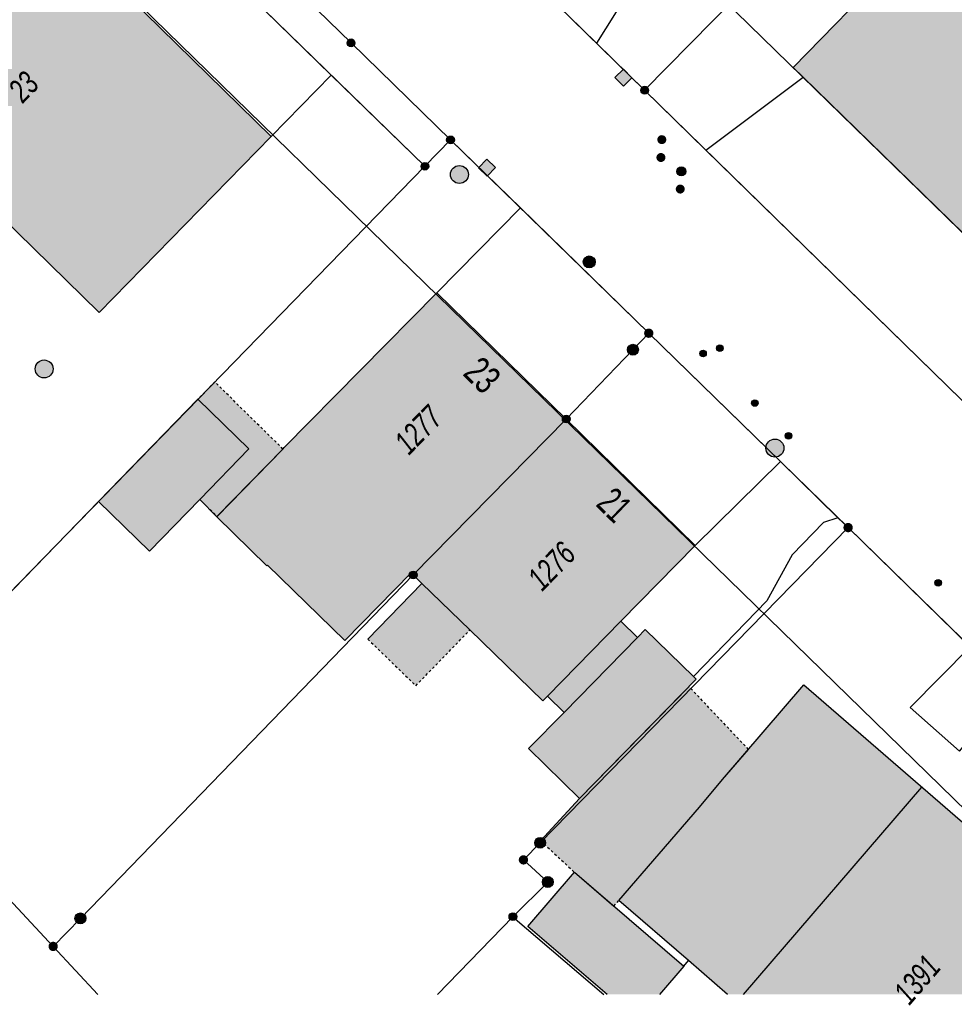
# Model space of a CAD drawing. Header units: metres. Extents: x 2695751 to 2696029, y 1260877 to 1261206.
# Tile 7 of 70: x 2695833 to 2695872, y 1260882 to 1260923. Entities that reach past the tile are written whole.
import ezdxf

# ---------------------------------------------------------------- set-up
doc = ezdxf.new("R2010")
doc.units = ezdxf.units.M
doc.header["$LTSCALE"] = 0.1
doc.linetypes.add('AUSGEZOGEN', pattern=[0])
doc.linetypes.add('VERDECKT2_S2', pattern=[0.36, 0.2, -0.16])
for name, color, linetype in [('Aménagement du territoire_Ligne de distance', 7, 'AUSGEZOGEN'), ('Limites de bien-fonds', 7, 'AUSGEZOGEN'), ('Mensuration officielle_Lignes (Couverture du sol)', 7, 'AUSGEZOGEN'), ('Mensuration officielle_Lignes (Objets divers)', 7, 'AUSGEZOGEN'), ("Mensuration officielle_N° d'assurance", 7, 'AUSGEZOGEN'), ('Mensuration officielle_N° de bâtiment', 7, 'AUSGEZOGEN'), ('Mensuration officielle_Surface (Objets divers)', 7, 'AUSGEZOGEN'), ('Mensuration officielle_Surfaces de bâtiments (Couverture du sol)', 7, 'AUSGEZOGEN'), ('Mensuration officielle_Surfaces de bâtiments (Objets divers)', 7, 'AUSGEZOGEN'), ('Points fixes eau potable', 255, 'AUSGEZOGEN'), ('Points fixes EU', 255, 'AUSGEZOGEN'), ('Points fixes gaz', 255, 'AUSGEZOGEN'), ('Points fixes mensuration officielle', 255, 'AUSGEZOGEN'), ('Points fixes réseau électrique', 255, 'AUSGEZOGEN'), ('Réseau AEW', 8, 'AUSGEZOGEN')]:
    doc.layers.add(name, color=color, linetype=linetype)
doc.styles.add('ARIAL', font='arial.ttf')

msp = doc.modelspace()

# ---------------------------------------------------------------- hatches: boundary and pattern name
at = {"layer": 'Mensuration officielle_Surfaces de bâtiments (Couverture du sol)', "true_color": 0xd2d2d2, "transparency": 33554687}
for points in [[(2695829.901, 1260931.914), (2695822.7, 1260924.549), (2695827.742, 1260919.62), (2695836.665, 1260910.895), (2695843.867, 1260918.259)], [(2695878.81, 1260908.35), (2695886.95, 1260916.691), (2695873.863, 1260929.517), (2695865.697, 1260921.138), (2695866.105, 1260920.74)], [(2695849.8, 1260899.92), (2695856.2, 1260906.44), (2695850.782, 1260911.713), (2695844.41, 1260905.248), (2695844.349, 1260905.186), (2695841.589, 1260902.353), (2695843.682, 1260900.295), (2695843.71, 1260900.323), (2695846.943, 1260897.18), (2695849.711, 1260900.008)], [(2695836.635, 1260902.989), (2695838.769, 1260900.916), (2695840.872, 1260903.08), (2695842.924, 1260905.192), (2695840.792, 1260907.267)], [(2695856.2, 1260906.44), (2695849.8, 1260899.92), (2695850.166, 1260899.565), (2695852.169, 1260897.623), (2695855.228, 1260894.659), (2695855.417, 1260894.852), (2695856.11, 1260894.172), (2695854.626, 1260892.657), (2695856.756, 1260890.572), (2695861.637, 1260895.559), (2695861.521, 1260895.672), (2695859.498, 1260897.637), (2695859.179, 1260897.311), (2695858.491, 1260897.985), (2695861.6, 1260901.154)], [(2695861.319, 1260883.793), (2695862.952, 1260882.381), (2695877.617, 1260882.381), (2695878.642, 1260883.572), (2695879.105, 1260884.11), (2695866.142, 1260895.324), (2695862.736, 1260891.366), (2695861.771, 1260890.203), (2695858.406, 1260886.313)], [(2695856.543, 1260887.49), (2695854.599, 1260885.225), (2695857.913, 1260882.381), (2695860.105, 1260882.381), (2695861.119, 1260883.562)]]:
    msp.add_hatch(color=254, dxfattribs=at).paths.add_polyline_path(points)
at = {"layer": 'Mensuration officielle_Surfaces de bâtiments (Objets divers)', "true_color": 0xebebeb, "transparency": 33554687}
for points in [[(2695840.792, 1260907.267), (2695842.924, 1260905.192), (2695840.872, 1260903.08), (2695841.598, 1260902.375), (2695844.349, 1260905.186), (2695841.499, 1260907.995)], [(2695849.908, 1260895.289), (2695852.169, 1260897.623), (2695850.166, 1260899.565), (2695847.904, 1260897.231)], [(2695863.82, 1260892.626), (2695861.336, 1260895.252), (2695856.756, 1260890.572), (2695855.131, 1260888.806), (2695856.543, 1260887.49), (2695858.197, 1260886.071), (2695858.406, 1260886.313), (2695861.771, 1260890.203), (2695862.736, 1260891.366)]]:
    msp.add_hatch(color=7, dxfattribs=at).paths.add_polyline_path(points)
at = {"layer": 'Points fixes eau potable', "transparency": 33554687}
for points in [[(2695860.026, 1260917.507), (2695860.013, 1260917.493), (2695860.002, 1260917.477), (2695859.993, 1260917.461), (2695859.985, 1260917.444), (2695859.979, 1260917.426), (2695859.975, 1260917.407), (2695859.973, 1260917.388), (2695859.973, 1260917.369), (2695859.974, 1260917.35), (2695859.978, 1260917.332), (2695859.983, 1260917.313), (2695859.99, 1260917.296), (2695859.999, 1260917.279), (2695860.01, 1260917.263), (2695860.022, 1260917.249), (2695860.036, 1260917.236), (2695860.051, 1260917.224), (2695860.067, 1260917.213), (2695860.084, 1260917.205), (2695860.101, 1260917.198), (2695860.12, 1260917.193), (2695860.138, 1260917.19), (2695860.157, 1260917.189), (2695860.176, 1260917.189), (2695860.195, 1260917.192), (2695860.214, 1260917.196), (2695860.231, 1260917.203), (2695860.249, 1260917.211), (2695860.265, 1260917.221), (2695860.28, 1260917.232), (2695860.294, 1260917.245), (2695860.307, 1260917.259), (2695860.318, 1260917.275), (2695860.327, 1260917.291), (2695860.335, 1260917.308), (2695860.341, 1260917.326), (2695860.345, 1260917.345), (2695860.347, 1260917.364), (2695860.347, 1260917.383), (2695860.346, 1260917.402), (2695860.342, 1260917.42), (2695860.337, 1260917.439), (2695860.33, 1260917.456), (2695860.321, 1260917.473), (2695860.31, 1260917.489), (2695860.298, 1260917.503), (2695860.284, 1260917.516), (2695860.269, 1260917.528), (2695860.253, 1260917.539), (2695860.236, 1260917.547), (2695860.219, 1260917.554), (2695860.2, 1260917.559), (2695860.182, 1260917.562), (2695860.163, 1260917.563), (2695860.144, 1260917.563), (2695860.125, 1260917.56), (2695860.106, 1260917.556), (2695860.089, 1260917.549), (2695860.071, 1260917.541), (2695860.055, 1260917.531), (2695860.04, 1260917.52)], [(2695860.84, 1260916.191), (2695860.827, 1260916.177), (2695860.815, 1260916.162), (2695860.805, 1260916.145), (2695860.797, 1260916.128), (2695860.791, 1260916.11), (2695860.786, 1260916.092), (2695860.783, 1260916.073), (2695860.783, 1260916.054), (2695860.784, 1260916.035), (2695860.787, 1260916.016), (2695860.792, 1260915.998), (2695860.798, 1260915.98), (2695860.807, 1260915.963), (2695860.817, 1260915.947), (2695860.829, 1260915.933), (2695860.842, 1260915.919), (2695860.857, 1260915.907), (2695860.872, 1260915.896), (2695860.889, 1260915.887), (2695860.907, 1260915.88), (2695860.925, 1260915.874), (2695860.943, 1260915.87), (2695860.962, 1260915.869), (2695860.981, 1260915.869), (2695861, 1260915.871), (2695861.019, 1260915.875), (2695861.037, 1260915.881), (2695861.054, 1260915.888), (2695861.071, 1260915.898), (2695861.086, 1260915.909), (2695861.1, 1260915.921), (2695861.113, 1260915.935), (2695861.125, 1260915.95), (2695861.135, 1260915.967), (2695861.143, 1260915.984), (2695861.149, 1260916.002), (2695861.154, 1260916.02), (2695861.157, 1260916.039), (2695861.157, 1260916.058), (2695861.156, 1260916.077), (2695861.153, 1260916.096), (2695861.148, 1260916.114), (2695861.142, 1260916.132), (2695861.133, 1260916.149), (2695861.123, 1260916.165), (2695861.111, 1260916.179), (2695861.098, 1260916.193), (2695861.083, 1260916.205), (2695861.068, 1260916.216), (2695861.051, 1260916.225), (2695861.033, 1260916.232), (2695861.015, 1260916.238), (2695860.997, 1260916.242), (2695860.978, 1260916.243), (2695860.959, 1260916.243), (2695860.94, 1260916.241), (2695860.921, 1260916.237), (2695860.903, 1260916.231), (2695860.886, 1260916.224), (2695860.869, 1260916.214), (2695860.854, 1260916.203)]]:
    msp.add_hatch(color=7, dxfattribs=at).paths.add_polyline_path(points)
at = {"layer": 'Points fixes EU', "transparency": 33554687}
for points in [[(2695858.592, 1260921.068), (2695858.237, 1260920.715), (2695858.59, 1260920.36), (2695858.945, 1260920.713)], [(2695852.884, 1260917.305), (2695852.538, 1260916.945), (2695852.898, 1260916.599), (2695853.244, 1260916.959)], [(2695852.001, 1260916.402), (2695852.048, 1260916.461), (2695852.083, 1260916.528), (2695852.104, 1260916.601), (2695852.109, 1260916.677), (2695852.099, 1260916.752), (2695852.074, 1260916.824), (2695852.036, 1260916.889), (2695851.984, 1260916.945), (2695851.923, 1260916.989), (2695851.854, 1260917.021), (2695851.78, 1260917.038), (2695851.704, 1260917.039), (2695851.629, 1260917.026), (2695851.559, 1260916.997), (2695851.496, 1260916.955), (2695851.443, 1260916.901), (2695851.401, 1260916.838), (2695851.373, 1260916.767), (2695851.36, 1260916.692), (2695851.363, 1260916.616), (2695851.38, 1260916.543), (2695851.412, 1260916.474), (2695851.457, 1260916.413), (2695851.514, 1260916.362), (2695851.579, 1260916.324), (2695851.651, 1260916.3), (2695851.726, 1260916.291), (2695851.802, 1260916.297), (2695851.875, 1260916.318), (2695851.942, 1260916.353)], [(2695834.74, 1260908.534), (2695834.732, 1260908.609), (2695834.71, 1260908.682), (2695834.673, 1260908.748), (2695834.623, 1260908.805), (2695834.563, 1260908.852), (2695834.495, 1260908.885), (2695834.422, 1260908.904), (2695834.346, 1260908.908), (2695834.271, 1260908.897), (2695834.2, 1260908.87), (2695834.135, 1260908.83), (2695834.08, 1260908.778), (2695834.037, 1260908.716), (2695834.007, 1260908.646), (2695833.992, 1260908.572), (2695833.992, 1260908.496), (2695834.007, 1260908.421), (2695834.037, 1260908.352), (2695834.08, 1260908.289), (2695834.135, 1260908.237), (2695834.2, 1260908.197), (2695834.271, 1260908.171), (2695834.346, 1260908.159), (2695834.422, 1260908.163), (2695834.495, 1260908.182), (2695834.563, 1260908.215), (2695834.623, 1260908.262), (2695834.673, 1260908.319), (2695834.71, 1260908.386), (2695834.732, 1260908.458)]]:
    msp.add_hatch(color=7, dxfattribs=at).paths.add_polyline_path(points)
at = {"layer": 'Points fixes gaz', "transparency": 33554687}
for points in [[(2695860.385, 1260918.127), (2695860.381, 1260918.164), (2695860.369, 1260918.2), (2695860.35, 1260918.233), (2695860.324, 1260918.261), (2695860.294, 1260918.284), (2695860.26, 1260918.3), (2695860.223, 1260918.309), (2695860.185, 1260918.31), (2695860.147, 1260918.304), (2695860.112, 1260918.29), (2695860.08, 1260918.269), (2695860.053, 1260918.242), (2695860.032, 1260918.211), (2695860.018, 1260918.176), (2695860.011, 1260918.138), (2695860.012, 1260918.1), (2695860.02, 1260918.063), (2695860.036, 1260918.029), (2695860.058, 1260917.998), (2695860.086, 1260917.973), (2695860.119, 1260917.953), (2695860.155, 1260917.941), (2695860.192, 1260917.936), (2695860.23, 1260917.938), (2695860.267, 1260917.948), (2695860.3, 1260917.966), (2695860.33, 1260917.99), (2695860.354, 1260918.019), (2695860.372, 1260918.052), (2695860.382, 1260918.089)], [(2695860.883, 1260916.662), (2695860.912, 1260916.637), (2695860.946, 1260916.62), (2695860.982, 1260916.609), (2695861.02, 1260916.606), (2695861.058, 1260916.61), (2695861.094, 1260916.622), (2695861.127, 1260916.641), (2695861.155, 1260916.666), (2695861.178, 1260916.696), (2695861.194, 1260916.731), (2695861.203, 1260916.768), (2695861.204, 1260916.806), (2695861.198, 1260916.843), (2695861.184, 1260916.878), (2695861.163, 1260916.91), (2695861.137, 1260916.937), (2695861.105, 1260916.958), (2695861.07, 1260916.973), (2695861.033, 1260916.98), (2695860.995, 1260916.979), (2695860.958, 1260916.971), (2695860.923, 1260916.955), (2695860.893, 1260916.933), (2695860.867, 1260916.905), (2695860.847, 1260916.873), (2695860.835, 1260916.837), (2695860.83, 1260916.799), (2695860.832, 1260916.762), (2695860.842, 1260916.725), (2695860.86, 1260916.691)], [(2695857.414, 1260913.008), (2695857.409, 1260913.058), (2695857.394, 1260913.107), (2695857.369, 1260913.151), (2695857.336, 1260913.189), (2695857.296, 1260913.22), (2695857.251, 1260913.242), (2695857.202, 1260913.255), (2695857.151, 1260913.258), (2695857.101, 1260913.25), (2695857.054, 1260913.232), (2695857.011, 1260913.206), (2695856.974, 1260913.171), (2695856.945, 1260913.129), (2695856.925, 1260913.083), (2695856.915, 1260913.033), (2695856.915, 1260912.983), (2695856.925, 1260912.933), (2695856.945, 1260912.887), (2695856.974, 1260912.845), (2695857.011, 1260912.81), (2695857.054, 1260912.784), (2695857.101, 1260912.766), (2695857.151, 1260912.758), (2695857.202, 1260912.761), (2695857.251, 1260912.774), (2695857.296, 1260912.796), (2695857.336, 1260912.827), (2695857.369, 1260912.865), (2695857.394, 1260912.909), (2695857.409, 1260912.958)]]:
    msp.add_hatch(color=7, dxfattribs=at).paths.add_polyline_path(points)
at = {"layer": 'Points fixes mensuration officielle', "transparency": 33554687}
for points in [[(2695847.362, 1260922.17), (2695847.359, 1260922.203), (2695847.349, 1260922.234), (2695847.333, 1260922.263), (2695847.312, 1260922.288), (2695847.286, 1260922.308), (2695847.256, 1260922.322), (2695847.225, 1260922.331), (2695847.192, 1260922.332), (2695847.159, 1260922.327), (2695847.128, 1260922.316), (2695847.101, 1260922.299), (2695847.077, 1260922.276), (2695847.058, 1260922.249), (2695847.045, 1260922.219), (2695847.038, 1260922.186), (2695847.038, 1260922.154), (2695847.045, 1260922.121), (2695847.058, 1260922.091), (2695847.077, 1260922.064), (2695847.101, 1260922.041), (2695847.128, 1260922.024), (2695847.159, 1260922.013), (2695847.192, 1260922.008), (2695847.225, 1260922.009), (2695847.256, 1260922.018), (2695847.286, 1260922.032), (2695847.312, 1260922.052), (2695847.333, 1260922.077), (2695847.349, 1260922.106), (2695847.359, 1260922.137)], [(2695859.642, 1260920.19), (2695859.639, 1260920.223), (2695859.629, 1260920.254), (2695859.613, 1260920.283), (2695859.592, 1260920.308), (2695859.566, 1260920.328), (2695859.536, 1260920.342), (2695859.505, 1260920.351), (2695859.472, 1260920.352), (2695859.439, 1260920.347), (2695859.408, 1260920.336), (2695859.381, 1260920.319), (2695859.357, 1260920.296), (2695859.338, 1260920.269), (2695859.325, 1260920.239), (2695859.318, 1260920.206), (2695859.318, 1260920.174), (2695859.325, 1260920.141), (2695859.338, 1260920.111), (2695859.357, 1260920.084), (2695859.381, 1260920.061), (2695859.408, 1260920.044), (2695859.439, 1260920.033), (2695859.472, 1260920.028), (2695859.505, 1260920.029), (2695859.536, 1260920.038), (2695859.566, 1260920.052), (2695859.592, 1260920.072), (2695859.613, 1260920.097), (2695859.629, 1260920.126), (2695859.639, 1260920.157)], [(2695851.524, 1260918.112), (2695851.521, 1260918.145), (2695851.511, 1260918.176), (2695851.495, 1260918.205), (2695851.474, 1260918.23), (2695851.448, 1260918.25), (2695851.418, 1260918.264), (2695851.387, 1260918.273), (2695851.354, 1260918.274), (2695851.321, 1260918.269), (2695851.29, 1260918.258), (2695851.263, 1260918.241), (2695851.239, 1260918.218), (2695851.22, 1260918.191), (2695851.207, 1260918.161), (2695851.2, 1260918.128), (2695851.2, 1260918.096), (2695851.207, 1260918.063), (2695851.22, 1260918.033), (2695851.239, 1260918.006), (2695851.263, 1260917.983), (2695851.29, 1260917.966), (2695851.321, 1260917.955), (2695851.354, 1260917.95), (2695851.387, 1260917.951), (2695851.418, 1260917.96), (2695851.448, 1260917.974), (2695851.474, 1260917.994), (2695851.495, 1260918.019), (2695851.511, 1260918.048), (2695851.521, 1260918.079)], [(2695850.452, 1260917.01), (2695850.449, 1260917.043), (2695850.439, 1260917.074), (2695850.423, 1260917.103), (2695850.402, 1260917.128), (2695850.376, 1260917.148), (2695850.346, 1260917.162), (2695850.315, 1260917.171), (2695850.282, 1260917.172), (2695850.249, 1260917.167), (2695850.218, 1260917.156), (2695850.191, 1260917.139), (2695850.167, 1260917.116), (2695850.148, 1260917.089), (2695850.135, 1260917.059), (2695850.128, 1260917.026), (2695850.128, 1260916.994), (2695850.135, 1260916.961), (2695850.148, 1260916.931), (2695850.167, 1260916.904), (2695850.191, 1260916.881), (2695850.218, 1260916.864), (2695850.249, 1260916.853), (2695850.282, 1260916.848), (2695850.315, 1260916.849), (2695850.346, 1260916.858), (2695850.376, 1260916.872), (2695850.402, 1260916.892), (2695850.423, 1260916.917), (2695850.439, 1260916.946), (2695850.449, 1260916.977)], [(2695859.848, 1260910.029), (2695859.844, 1260910.068), (2695859.832, 1260910.106), (2695859.813, 1260910.14), (2695859.787, 1260910.17), (2695859.756, 1260910.194), (2695859.721, 1260910.212), (2695859.683, 1260910.222), (2695859.643, 1260910.224), (2695859.604, 1260910.218), (2695859.567, 1260910.204), (2695859.534, 1260910.183), (2695859.505, 1260910.156), (2695859.483, 1260910.124), (2695859.467, 1260910.087), (2695859.459, 1260910.049), (2695859.459, 1260910.009), (2695859.467, 1260909.971), (2695859.483, 1260909.934), (2695859.505, 1260909.902), (2695859.534, 1260909.875), (2695859.567, 1260909.854), (2695859.604, 1260909.84), (2695859.643, 1260909.834), (2695859.683, 1260909.836), (2695859.721, 1260909.846), (2695859.756, 1260909.864), (2695859.787, 1260909.888), (2695859.813, 1260909.918), (2695859.832, 1260909.952), (2695859.844, 1260909.99)], [(2695859.217, 1260909.34), (2695859.213, 1260909.386), (2695859.199, 1260909.43), (2695859.177, 1260909.47), (2695859.147, 1260909.505), (2695859.11, 1260909.533), (2695859.069, 1260909.553), (2695859.024, 1260909.565), (2695858.978, 1260909.567), (2695858.933, 1260909.56), (2695858.89, 1260909.544), (2695858.851, 1260909.52), (2695858.817, 1260909.488), (2695858.791, 1260909.45), (2695858.773, 1260909.408), (2695858.764, 1260909.363), (2695858.764, 1260909.317), (2695858.773, 1260909.272), (2695858.791, 1260909.23), (2695858.817, 1260909.192), (2695858.851, 1260909.16), (2695858.89, 1260909.136), (2695858.933, 1260909.12), (2695858.978, 1260909.113), (2695859.024, 1260909.115), (2695859.069, 1260909.127), (2695859.11, 1260909.147), (2695859.147, 1260909.175), (2695859.177, 1260909.21), (2695859.199, 1260909.25), (2695859.213, 1260909.294)], [(2695856.362, 1260906.44), (2695856.359, 1260906.473), (2695856.349, 1260906.504), (2695856.333, 1260906.533), (2695856.312, 1260906.558), (2695856.286, 1260906.578), (2695856.256, 1260906.592), (2695856.225, 1260906.601), (2695856.192, 1260906.602), (2695856.159, 1260906.597), (2695856.128, 1260906.586), (2695856.101, 1260906.569), (2695856.077, 1260906.546), (2695856.058, 1260906.519), (2695856.045, 1260906.489), (2695856.038, 1260906.456), (2695856.038, 1260906.424), (2695856.045, 1260906.391), (2695856.058, 1260906.361), (2695856.077, 1260906.334), (2695856.101, 1260906.311), (2695856.128, 1260906.294), (2695856.159, 1260906.283), (2695856.192, 1260906.278), (2695856.225, 1260906.279), (2695856.256, 1260906.288), (2695856.286, 1260906.302), (2695856.312, 1260906.322), (2695856.333, 1260906.347), (2695856.349, 1260906.376), (2695856.359, 1260906.407)], [(2695868.185, 1260901.9), (2695868.181, 1260901.939), (2695868.169, 1260901.977), (2695868.15, 1260902.011), (2695868.124, 1260902.041), (2695868.093, 1260902.065), (2695868.058, 1260902.083), (2695868.02, 1260902.093), (2695867.98, 1260902.095), (2695867.941, 1260902.089), (2695867.904, 1260902.075), (2695867.871, 1260902.054), (2695867.842, 1260902.027), (2695867.82, 1260901.995), (2695867.804, 1260901.958), (2695867.796, 1260901.92), (2695867.796, 1260901.88), (2695867.804, 1260901.842), (2695867.82, 1260901.805), (2695867.842, 1260901.773), (2695867.871, 1260901.746), (2695867.904, 1260901.725), (2695867.941, 1260901.711), (2695867.98, 1260901.705), (2695868.02, 1260901.707), (2695868.058, 1260901.717), (2695868.093, 1260901.735), (2695868.124, 1260901.759), (2695868.15, 1260901.789), (2695868.169, 1260901.823), (2695868.181, 1260901.861)], [(2695849.962, 1260899.92), (2695849.959, 1260899.953), (2695849.949, 1260899.984), (2695849.933, 1260900.013), (2695849.912, 1260900.038), (2695849.886, 1260900.058), (2695849.856, 1260900.072), (2695849.825, 1260900.081), (2695849.792, 1260900.082), (2695849.759, 1260900.077), (2695849.728, 1260900.066), (2695849.701, 1260900.049), (2695849.677, 1260900.026), (2695849.658, 1260899.999), (2695849.645, 1260899.969), (2695849.638, 1260899.936), (2695849.638, 1260899.904), (2695849.645, 1260899.871), (2695849.658, 1260899.841), (2695849.677, 1260899.814), (2695849.701, 1260899.791), (2695849.728, 1260899.774), (2695849.759, 1260899.763), (2695849.792, 1260899.758), (2695849.825, 1260899.759), (2695849.856, 1260899.768), (2695849.886, 1260899.782), (2695849.912, 1260899.802), (2695849.933, 1260899.827), (2695849.949, 1260899.856), (2695849.959, 1260899.887)], [(2695855.337, 1260888.72), (2695855.333, 1260888.766), (2695855.319, 1260888.81), (2695855.297, 1260888.85), (2695855.267, 1260888.885), (2695855.23, 1260888.913), (2695855.189, 1260888.933), (2695855.144, 1260888.945), (2695855.098, 1260888.947), (2695855.053, 1260888.94), (2695855.01, 1260888.924), (2695854.971, 1260888.9), (2695854.937, 1260888.868), (2695854.911, 1260888.83), (2695854.893, 1260888.788), (2695854.884, 1260888.743), (2695854.884, 1260888.697), (2695854.893, 1260888.652), (2695854.911, 1260888.61), (2695854.937, 1260888.572), (2695854.971, 1260888.54), (2695855.01, 1260888.516), (2695855.053, 1260888.5), (2695855.098, 1260888.493), (2695855.144, 1260888.495), (2695855.189, 1260888.507), (2695855.23, 1260888.527), (2695855.267, 1260888.555), (2695855.297, 1260888.59), (2695855.319, 1260888.63), (2695855.333, 1260888.674)], [(2695854.606, 1260888.005), (2695854.602, 1260888.044), (2695854.59, 1260888.082), (2695854.571, 1260888.116), (2695854.545, 1260888.146), (2695854.514, 1260888.17), (2695854.479, 1260888.188), (2695854.441, 1260888.198), (2695854.401, 1260888.2), (2695854.362, 1260888.194), (2695854.325, 1260888.18), (2695854.292, 1260888.159), (2695854.263, 1260888.132), (2695854.241, 1260888.1), (2695854.225, 1260888.063), (2695854.217, 1260888.025), (2695854.217, 1260887.985), (2695854.225, 1260887.947), (2695854.241, 1260887.91), (2695854.263, 1260887.878), (2695854.292, 1260887.851), (2695854.325, 1260887.83), (2695854.362, 1260887.816), (2695854.401, 1260887.81), (2695854.441, 1260887.812), (2695854.479, 1260887.822), (2695854.514, 1260887.84), (2695854.545, 1260887.864), (2695854.571, 1260887.894), (2695854.59, 1260887.928), (2695854.602, 1260887.966)], [(2695855.657, 1260887.08), (2695855.653, 1260887.126), (2695855.639, 1260887.17), (2695855.617, 1260887.21), (2695855.587, 1260887.245), (2695855.55, 1260887.273), (2695855.509, 1260887.293), (2695855.464, 1260887.305), (2695855.418, 1260887.307), (2695855.373, 1260887.3), (2695855.33, 1260887.284), (2695855.291, 1260887.26), (2695855.257, 1260887.228), (2695855.231, 1260887.19), (2695855.213, 1260887.148), (2695855.204, 1260887.103), (2695855.204, 1260887.057), (2695855.213, 1260887.012), (2695855.231, 1260886.97), (2695855.257, 1260886.932), (2695855.291, 1260886.9), (2695855.33, 1260886.876), (2695855.373, 1260886.86), (2695855.418, 1260886.853), (2695855.464, 1260886.855), (2695855.509, 1260886.867), (2695855.55, 1260886.887), (2695855.587, 1260886.915), (2695855.617, 1260886.95), (2695855.639, 1260886.99), (2695855.653, 1260887.034)], [(2695836.107, 1260885.56), (2695836.103, 1260885.606), (2695836.089, 1260885.65), (2695836.067, 1260885.69), (2695836.037, 1260885.725), (2695836, 1260885.753), (2695835.959, 1260885.773), (2695835.914, 1260885.785), (2695835.868, 1260885.787), (2695835.823, 1260885.78), (2695835.78, 1260885.764), (2695835.741, 1260885.74), (2695835.707, 1260885.708), (2695835.681, 1260885.67), (2695835.663, 1260885.628), (2695835.654, 1260885.583), (2695835.654, 1260885.537), (2695835.663, 1260885.492), (2695835.681, 1260885.45), (2695835.707, 1260885.412), (2695835.741, 1260885.38), (2695835.78, 1260885.356), (2695835.823, 1260885.34), (2695835.868, 1260885.333), (2695835.914, 1260885.335), (2695835.959, 1260885.347), (2695836, 1260885.367), (2695836.037, 1260885.395), (2695836.067, 1260885.43), (2695836.089, 1260885.47), (2695836.103, 1260885.514)], [(2695854.132, 1260885.63), (2695854.129, 1260885.663), (2695854.119, 1260885.694), (2695854.103, 1260885.723), (2695854.082, 1260885.748), (2695854.056, 1260885.768), (2695854.026, 1260885.782), (2695853.995, 1260885.791), (2695853.962, 1260885.792), (2695853.929, 1260885.787), (2695853.898, 1260885.776), (2695853.871, 1260885.759), (2695853.847, 1260885.736), (2695853.828, 1260885.709), (2695853.815, 1260885.679), (2695853.808, 1260885.646), (2695853.808, 1260885.614), (2695853.815, 1260885.581), (2695853.828, 1260885.551), (2695853.847, 1260885.524), (2695853.871, 1260885.501), (2695853.898, 1260885.484), (2695853.929, 1260885.473), (2695853.962, 1260885.468), (2695853.995, 1260885.469), (2695854.026, 1260885.478), (2695854.056, 1260885.492), (2695854.082, 1260885.512), (2695854.103, 1260885.537), (2695854.119, 1260885.566), (2695854.129, 1260885.597)], [(2695834.938, 1260884.387), (2695834.934, 1260884.426), (2695834.922, 1260884.464), (2695834.903, 1260884.498), (2695834.877, 1260884.528), (2695834.846, 1260884.552), (2695834.811, 1260884.57), (2695834.773, 1260884.58), (2695834.733, 1260884.582), (2695834.694, 1260884.576), (2695834.657, 1260884.562), (2695834.624, 1260884.541), (2695834.595, 1260884.514), (2695834.573, 1260884.482), (2695834.557, 1260884.445), (2695834.549, 1260884.407), (2695834.549, 1260884.367), (2695834.557, 1260884.329), (2695834.573, 1260884.292), (2695834.595, 1260884.26), (2695834.624, 1260884.233), (2695834.657, 1260884.212), (2695834.694, 1260884.198), (2695834.733, 1260884.192), (2695834.773, 1260884.194), (2695834.811, 1260884.204), (2695834.846, 1260884.222), (2695834.877, 1260884.246), (2695834.903, 1260884.276), (2695834.922, 1260884.31), (2695834.934, 1260884.348)]]:
    msp.add_hatch(color=7, dxfattribs=at).paths.add_polyline_path(points)
at = {"layer": 'Points fixes réseau électrique', "transparency": 33554687}
msp.add_hatch(color=7, dxfattribs=at).paths.add_polyline_path([(2695865.301, 1260905.187), (2695865.301, 1260905.263), (2695865.286, 1260905.337), (2695865.256, 1260905.407), (2695865.213, 1260905.469), (2695865.158, 1260905.521), (2695865.093, 1260905.562), (2695865.022, 1260905.588), (2695864.947, 1260905.6), (2695864.871, 1260905.596), (2695864.798, 1260905.577), (2695864.73, 1260905.543), (2695864.67, 1260905.497), (2695864.62, 1260905.439), (2695864.583, 1260905.373), (2695864.561, 1260905.301), (2695864.553, 1260905.225), (2695864.561, 1260905.15), (2695864.583, 1260905.077), (2695864.62, 1260905.011), (2695864.67, 1260904.953), (2695864.73, 1260904.907), (2695864.798, 1260904.873), (2695864.871, 1260904.854), (2695864.947, 1260904.85), (2695865.022, 1260904.862), (2695865.093, 1260904.888), (2695865.157, 1260904.928), (2695865.212, 1260904.981), (2695865.256, 1260905.043), (2695865.286, 1260905.113)])
at = {"layer": 'Réseau AEW', "transparency": 33554687}
for points in [[(2695862.49, 1260909.399), (2695862.49, 1260909.385), (2695862.492, 1260909.371), (2695862.496, 1260909.358), (2695862.501, 1260909.345), (2695862.507, 1260909.332), (2695862.514, 1260909.32), (2695862.523, 1260909.309), (2695862.532, 1260909.299), (2695862.543, 1260909.29), (2695862.554, 1260909.282), (2695862.566, 1260909.276), (2695862.579, 1260909.27), (2695862.593, 1260909.266), (2695862.606, 1260909.263), (2695862.62, 1260909.262), (2695862.634, 1260909.262), (2695862.648, 1260909.263), (2695862.661, 1260909.266), (2695862.675, 1260909.27), (2695862.688, 1260909.276), (2695862.7, 1260909.282), (2695862.711, 1260909.29), (2695862.722, 1260909.299), (2695862.731, 1260909.309), (2695862.74, 1260909.32), (2695862.747, 1260909.332), (2695862.753, 1260909.345), (2695862.758, 1260909.358), (2695862.762, 1260909.371), (2695862.764, 1260909.385), (2695862.764, 1260909.399), (2695862.764, 1260909.413), (2695862.762, 1260909.427), (2695862.758, 1260909.44), (2695862.753, 1260909.453), (2695862.747, 1260909.466), (2695862.74, 1260909.478), (2695862.731, 1260909.489), (2695862.722, 1260909.499), (2695862.711, 1260909.508), (2695862.7, 1260909.516), (2695862.688, 1260909.522), (2695862.675, 1260909.528), (2695862.661, 1260909.532), (2695862.648, 1260909.535), (2695862.634, 1260909.536), (2695862.62, 1260909.536), (2695862.606, 1260909.535), (2695862.593, 1260909.532), (2695862.579, 1260909.528), (2695862.566, 1260909.522), (2695862.554, 1260909.516), (2695862.543, 1260909.508), (2695862.532, 1260909.499), (2695862.523, 1260909.489), (2695862.514, 1260909.478), (2695862.507, 1260909.466), (2695862.501, 1260909.453), (2695862.496, 1260909.44), (2695862.492, 1260909.427), (2695862.49, 1260909.413)], [(2695861.785, 1260909.178), (2695861.785, 1260909.164), (2695861.787, 1260909.15), (2695861.791, 1260909.137), (2695861.796, 1260909.124), (2695861.802, 1260909.111), (2695861.809, 1260909.099), (2695861.818, 1260909.088), (2695861.827, 1260909.078), (2695861.838, 1260909.069), (2695861.849, 1260909.061), (2695861.861, 1260909.055), (2695861.874, 1260909.049), (2695861.888, 1260909.045), (2695861.901, 1260909.042), (2695861.915, 1260909.041), (2695861.929, 1260909.041), (2695861.943, 1260909.042), (2695861.956, 1260909.045), (2695861.97, 1260909.049), (2695861.983, 1260909.055), (2695861.995, 1260909.061), (2695862.006, 1260909.069), (2695862.017, 1260909.078), (2695862.026, 1260909.088), (2695862.035, 1260909.099), (2695862.042, 1260909.111), (2695862.048, 1260909.124), (2695862.053, 1260909.137), (2695862.057, 1260909.15), (2695862.059, 1260909.164), (2695862.059, 1260909.178), (2695862.059, 1260909.192), (2695862.057, 1260909.206), (2695862.053, 1260909.219), (2695862.048, 1260909.232), (2695862.042, 1260909.245), (2695862.035, 1260909.257), (2695862.026, 1260909.268), (2695862.017, 1260909.278), (2695862.006, 1260909.287), (2695861.995, 1260909.295), (2695861.983, 1260909.301), (2695861.97, 1260909.307), (2695861.956, 1260909.311), (2695861.943, 1260909.314), (2695861.929, 1260909.315), (2695861.915, 1260909.315), (2695861.901, 1260909.314), (2695861.888, 1260909.311), (2695861.874, 1260909.307), (2695861.861, 1260909.301), (2695861.849, 1260909.295), (2695861.838, 1260909.287), (2695861.827, 1260909.278), (2695861.818, 1260909.268), (2695861.809, 1260909.257), (2695861.802, 1260909.245), (2695861.796, 1260909.232), (2695861.791, 1260909.219), (2695861.787, 1260909.206), (2695861.785, 1260909.192)], [(2695863.95, 1260907.108), (2695863.95, 1260907.094), (2695863.952, 1260907.08), (2695863.956, 1260907.067), (2695863.961, 1260907.054), (2695863.967, 1260907.041), (2695863.974, 1260907.029), (2695863.983, 1260907.018), (2695863.992, 1260907.008), (2695864.003, 1260906.999), (2695864.014, 1260906.991), (2695864.026, 1260906.985), (2695864.039, 1260906.979), (2695864.053, 1260906.975), (2695864.066, 1260906.972), (2695864.08, 1260906.971), (2695864.094, 1260906.971), (2695864.108, 1260906.972), (2695864.121, 1260906.975), (2695864.135, 1260906.979), (2695864.148, 1260906.985), (2695864.16, 1260906.991), (2695864.171, 1260906.999), (2695864.182, 1260907.008), (2695864.191, 1260907.018), (2695864.2, 1260907.029), (2695864.207, 1260907.041), (2695864.213, 1260907.054), (2695864.218, 1260907.067), (2695864.222, 1260907.08), (2695864.224, 1260907.094), (2695864.224, 1260907.108), (2695864.224, 1260907.122), (2695864.222, 1260907.136), (2695864.218, 1260907.149), (2695864.213, 1260907.162), (2695864.207, 1260907.175), (2695864.2, 1260907.187), (2695864.191, 1260907.198), (2695864.182, 1260907.208), (2695864.171, 1260907.217), (2695864.16, 1260907.225), (2695864.148, 1260907.231), (2695864.135, 1260907.237), (2695864.121, 1260907.241), (2695864.108, 1260907.244), (2695864.094, 1260907.245), (2695864.08, 1260907.245), (2695864.066, 1260907.244), (2695864.053, 1260907.241), (2695864.039, 1260907.237), (2695864.026, 1260907.231), (2695864.014, 1260907.225), (2695864.003, 1260907.217), (2695863.992, 1260907.208), (2695863.983, 1260907.198), (2695863.974, 1260907.187), (2695863.967, 1260907.175), (2695863.961, 1260907.162), (2695863.956, 1260907.149), (2695863.952, 1260907.136), (2695863.95, 1260907.122)], [(2695864.087, 1260907.245), (2695864.073, 1260907.245), (2695864.059, 1260907.243), (2695864.046, 1260907.239), (2695864.033, 1260907.234), (2695864.02, 1260907.228), (2695864.008, 1260907.221), (2695863.997, 1260907.212), (2695863.987, 1260907.203), (2695863.978, 1260907.192), (2695863.97, 1260907.181), (2695863.964, 1260907.169), (2695863.958, 1260907.156), (2695863.954, 1260907.142), (2695863.951, 1260907.129), (2695863.95, 1260907.115), (2695863.95, 1260907.101), (2695863.951, 1260907.087), (2695863.954, 1260907.074), (2695863.958, 1260907.06), (2695863.964, 1260907.047), (2695863.97, 1260907.035), (2695863.978, 1260907.024), (2695863.987, 1260907.013), (2695863.997, 1260907.004), (2695864.008, 1260906.995), (2695864.02, 1260906.988), (2695864.033, 1260906.982), (2695864.046, 1260906.977), (2695864.059, 1260906.973), (2695864.073, 1260906.971), (2695864.087, 1260906.971), (2695864.101, 1260906.971), (2695864.115, 1260906.973), (2695864.128, 1260906.977), (2695864.141, 1260906.982), (2695864.154, 1260906.988), (2695864.166, 1260906.995), (2695864.177, 1260907.004), (2695864.187, 1260907.013), (2695864.196, 1260907.024), (2695864.204, 1260907.035), (2695864.21, 1260907.047), (2695864.216, 1260907.06), (2695864.22, 1260907.074), (2695864.223, 1260907.087), (2695864.224, 1260907.101), (2695864.224, 1260907.115), (2695864.223, 1260907.129), (2695864.22, 1260907.142), (2695864.216, 1260907.156), (2695864.21, 1260907.169), (2695864.204, 1260907.181), (2695864.196, 1260907.192), (2695864.187, 1260907.203), (2695864.177, 1260907.212), (2695864.166, 1260907.221), (2695864.154, 1260907.228), (2695864.141, 1260907.234), (2695864.128, 1260907.239), (2695864.115, 1260907.243), (2695864.101, 1260907.245)], [(2695865.359, 1260905.739), (2695865.359, 1260905.725), (2695865.361, 1260905.711), (2695865.365, 1260905.698), (2695865.37, 1260905.685), (2695865.376, 1260905.672), (2695865.383, 1260905.66), (2695865.392, 1260905.649), (2695865.401, 1260905.639), (2695865.412, 1260905.63), (2695865.423, 1260905.622), (2695865.435, 1260905.616), (2695865.448, 1260905.61), (2695865.462, 1260905.606), (2695865.475, 1260905.603), (2695865.489, 1260905.602), (2695865.503, 1260905.602), (2695865.517, 1260905.603), (2695865.53, 1260905.606), (2695865.544, 1260905.61), (2695865.557, 1260905.616), (2695865.569, 1260905.622), (2695865.58, 1260905.63), (2695865.591, 1260905.639), (2695865.6, 1260905.649), (2695865.609, 1260905.66), (2695865.616, 1260905.672), (2695865.622, 1260905.685), (2695865.627, 1260905.698), (2695865.631, 1260905.711), (2695865.633, 1260905.725), (2695865.633, 1260905.739), (2695865.633, 1260905.753), (2695865.631, 1260905.767), (2695865.627, 1260905.78), (2695865.622, 1260905.793), (2695865.616, 1260905.806), (2695865.609, 1260905.818), (2695865.6, 1260905.829), (2695865.591, 1260905.839), (2695865.58, 1260905.848), (2695865.569, 1260905.856), (2695865.557, 1260905.862), (2695865.544, 1260905.868), (2695865.53, 1260905.872), (2695865.517, 1260905.875), (2695865.503, 1260905.876), (2695865.489, 1260905.876), (2695865.475, 1260905.875), (2695865.462, 1260905.872), (2695865.448, 1260905.868), (2695865.435, 1260905.862), (2695865.423, 1260905.856), (2695865.412, 1260905.848), (2695865.401, 1260905.839), (2695865.392, 1260905.829), (2695865.383, 1260905.818), (2695865.376, 1260905.806), (2695865.37, 1260905.793), (2695865.365, 1260905.78), (2695865.361, 1260905.767), (2695865.359, 1260905.753)], [(2695871.622, 1260899.588), (2695871.622, 1260899.574), (2695871.624, 1260899.56), (2695871.628, 1260899.547), (2695871.633, 1260899.534), (2695871.639, 1260899.521), (2695871.646, 1260899.509), (2695871.655, 1260899.498), (2695871.664, 1260899.488), (2695871.675, 1260899.479), (2695871.686, 1260899.471), (2695871.698, 1260899.465), (2695871.711, 1260899.459), (2695871.725, 1260899.455), (2695871.738, 1260899.452), (2695871.752, 1260899.451), (2695871.766, 1260899.451), (2695871.78, 1260899.452), (2695871.793, 1260899.455), (2695871.807, 1260899.459), (2695871.82, 1260899.465), (2695871.832, 1260899.471), (2695871.843, 1260899.479), (2695871.854, 1260899.488), (2695871.863, 1260899.498), (2695871.872, 1260899.509), (2695871.879, 1260899.521), (2695871.885, 1260899.534), (2695871.89, 1260899.547), (2695871.894, 1260899.56), (2695871.896, 1260899.574), (2695871.896, 1260899.588), (2695871.896, 1260899.602), (2695871.894, 1260899.616), (2695871.89, 1260899.629), (2695871.885, 1260899.642), (2695871.879, 1260899.655), (2695871.872, 1260899.667), (2695871.863, 1260899.678), (2695871.854, 1260899.688), (2695871.843, 1260899.697), (2695871.832, 1260899.705), (2695871.82, 1260899.711), (2695871.807, 1260899.717), (2695871.793, 1260899.721), (2695871.78, 1260899.724), (2695871.766, 1260899.725), (2695871.752, 1260899.725), (2695871.738, 1260899.724), (2695871.725, 1260899.721), (2695871.711, 1260899.717), (2695871.698, 1260899.711), (2695871.686, 1260899.705), (2695871.675, 1260899.697), (2695871.664, 1260899.688), (2695871.655, 1260899.678), (2695871.646, 1260899.667), (2695871.639, 1260899.655), (2695871.633, 1260899.642), (2695871.628, 1260899.629), (2695871.624, 1260899.616), (2695871.622, 1260899.602)]]:
    msp.add_hatch(color=1, dxfattribs=at).paths.add_polyline_path(points)

# ---------------------------------------------------------------- linework, layer by layer
at = {"layer": 'Aménagement du territoire_Ligne de distance', "color": 7, "linetype": 'AUSGEZOGEN', "transparency": 33554687}
for points in [[(2695877.585, 1260882.381), (2695879.05, 1260884.09), (2695849.73, 1260912.66), (2695820.73, 1260940.94), (2695782.41, 1260978.28), (2695752.611, 1261007.331)], [(2695843.48, 1260942.78), (2695890.27, 1260897.18), (2695911.05, 1260921.43), (2695932.14, 1260946.05), (2695910.22, 1260967.67), (2695889.01, 1260988.6)]]:
    msp.add_lwpolyline(points, dxfattribs=at)
at = {"layer": 'Limites de bien-fonds', "color": 7, "linetype": 'AUSGEZOGEN', "transparency": 33554687}
for p, q in [((2695874.2, 1260935.2), (2695859.48, 1260920.19)), ((2695832.388, 1260934.459), (2695850.29, 1260917.01)), ((2695850.29, 1260917.01), (2695851.362, 1260918.112)), ((2695851.362, 1260918.112), (2695859.653, 1260910.029)), ((2695867.99, 1260901.9), (2695859.653, 1260910.029)), ((2695883.19, 1260887.07), (2695867.99, 1260901.9)), ((2695834.743, 1260884.387), (2695832.53, 1260886.76)), ((2695850.811, 1260882.381), (2695853.97, 1260885.63)), ((2695853.97, 1260885.63), (2695857.772, 1260882.381)), ((2695834.743, 1260884.387), (2695836.611, 1260882.381))]:
    msp.add_line(p, q, dxfattribs=at)
for points in [[(2695839.96, 1260939.24), (2695852.19, 1260927.31), (2695859.48, 1260920.19)], [(2695851.362, 1260918.112), (2695847.2, 1260922.17), (2695833.449, 1260935.545)], [(2695859.48, 1260920.19), (2695873.33, 1260906.66), (2695875.3, 1260904.74)], [(2695826.689, 1260892.767), (2695827.87, 1260893.98), (2695850.29, 1260917.01)], [(2695859.653, 1260910.029), (2695858.99, 1260909.34), (2695856.2, 1260906.44), (2695849.8, 1260899.92), (2695835.88, 1260885.56), (2695834.743, 1260884.387)], [(2695867.99, 1260901.9), (2695855.11, 1260888.72), (2695854.411, 1260888.005), (2695855.43, 1260887.08), (2695853.97, 1260885.63)]]:
    msp.add_lwpolyline(points, dxfattribs=at)
at = {"layer": 'Mensuration officielle_Lignes (Couverture du sol)', "color": 7, "linetype": 'AUSGEZOGEN', "transparency": 33554687}
for p, q in [((2695832.388, 1260934.459), (2695846.376, 1260920.825)), ((2695829.901, 1260931.914), (2695843.867, 1260918.259)), ((2695860.198, 1260926.5), (2695857.462, 1260922.16)), ((2695843.867, 1260918.259), (2695846.376, 1260920.825)), ((2695862.041, 1260917.688), (2695866.105, 1260920.74)), ((2695878.81, 1260908.35), (2695866.105, 1260920.74)), ((2695854.282, 1260915.265), (2695851.362, 1260918.112)), ((2695850.782, 1260911.713), (2695854.282, 1260915.265)), ((2695850.782, 1260911.713), (2695856.2, 1260906.44)), ((2695856.2, 1260906.44), (2695849.8, 1260899.92)), ((2695856.2, 1260906.44), (2695861.6, 1260901.154)), ((2695861.6, 1260901.154), (2695865.158, 1260904.661)), ((2695867.565, 1260902.314), (2695865.158, 1260904.661)), ((2695838.769, 1260900.916), (2695836.635, 1260902.989)), ((2695840.872, 1260903.08), (2695838.769, 1260900.916)), ((2695841.589, 1260902.353), (2695840.872, 1260903.08)), ((2695857.913, 1260882.381), (2695854.599, 1260885.225)), ((2695861.119, 1260883.562), (2695860.105, 1260882.381)), ((2695861.119, 1260883.562), (2695861.319, 1260883.793)), ((2695862.952, 1260882.381), (2695861.319, 1260883.793))]:
    msp.add_line(p, q, dxfattribs=at)
for points in [[(2695851.362, 1260918.112), (2695847.2, 1260922.17), (2695833.449, 1260935.545)], [(2695857.462, 1260922.16), (2695852.19, 1260927.31), (2695846.581, 1260932.781)], [(2695866.105, 1260920.74), (2695865.697, 1260921.138), (2695873.863, 1260929.517), (2695886.95, 1260916.691)], [(2695862.041, 1260917.688), (2695859.48, 1260920.19), (2695857.462, 1260922.16)], [(2695851.362, 1260918.112), (2695850.29, 1260917.01), (2695846.376, 1260920.825)], [(2695836.635, 1260902.989), (2695832.208, 1260898.436), (2695822.343, 1260908.072), (2695825.851, 1260911.663), (2695823.125, 1260914.325), (2695827.742, 1260919.62)], [(2695843.867, 1260918.259), (2695836.665, 1260910.895), (2695827.742, 1260919.62)], [(2695886.418, 1260893.942), (2695875.3, 1260904.74), (2695873.33, 1260906.66), (2695862.041, 1260917.688)], [(2695865.158, 1260904.661), (2695859.653, 1260910.029), (2695854.282, 1260915.265)], [(2695841.589, 1260902.353), (2695844.349, 1260905.186), (2695844.41, 1260905.248), (2695850.782, 1260911.713)], [(2695836.635, 1260902.989), (2695840.792, 1260907.267), (2695842.924, 1260905.192), (2695840.872, 1260903.08)], [(2695841.589, 1260902.353), (2695843.682, 1260900.295), (2695843.71, 1260900.323), (2695846.943, 1260897.18), (2695849.711, 1260900.008), (2695849.8, 1260899.92)], [(2695867.565, 1260902.314), (2695866.962, 1260902.112), (2695865.645, 1260900.755), (2695864.594, 1260898.835), (2695861.521, 1260895.672)], [(2695873.098, 1260896.916), (2695867.99, 1260901.9), (2695867.565, 1260902.314)], [(2695861.6, 1260901.154), (2695858.491, 1260897.985), (2695859.179, 1260897.311), (2695859.498, 1260897.637), (2695861.521, 1260895.672)], [(2695861.521, 1260895.672), (2695861.637, 1260895.559), (2695856.756, 1260890.572), (2695854.626, 1260892.657), (2695856.11, 1260894.172), (2695855.417, 1260894.852), (2695855.228, 1260894.659), (2695852.169, 1260897.623), (2695850.166, 1260899.565), (2695849.8, 1260899.92)], [(2695873.098, 1260896.916), (2695870.583, 1260894.382), (2695872.654, 1260892.557), (2695874.866, 1260895.191)], [(2695861.319, 1260883.793), (2695858.406, 1260886.313), (2695861.771, 1260890.203), (2695862.736, 1260891.366), (2695866.142, 1260895.324), (2695879.105, 1260884.11), (2695878.642, 1260883.572)], [(2695854.599, 1260885.225), (2695856.543, 1260887.49), (2695861.119, 1260883.562)]]:
    msp.add_lwpolyline(points, dxfattribs=at)
at = {"layer": 'Mensuration officielle_Lignes (Objets divers)', "color": 7, "linetype": 'AUSGEZOGEN', "transparency": 33554687}
for p, q in [((2695855.417, 1260894.852), (2695858.491, 1260897.985)), ((2695856.11, 1260894.172), (2695859.179, 1260897.311)), ((2695863.619, 1260882.381), (2695871.08, 1260891.052))]:
    msp.add_line(p, q, dxfattribs=at)
at = {"layer": 'Mensuration officielle_Surface (Objets divers)', "color": 7, "linetype": 'AUSGEZOGEN', "transparency": 33554687}
for p, q in [((2695841.598, 1260902.375), (2695844.349, 1260905.186)), ((2695856.543, 1260887.49), (2695858.197, 1260886.071))]:
    msp.add_line(p, q, dxfattribs=at)
at = {"layer": 'Mensuration officielle_Surface (Objets divers)', "color": 7, "linetype": 'VERDECKT2_S2', "transparency": 33554687}
for p, q in [((2695840.872, 1260903.08), (2695841.598, 1260902.375)), ((2695849.908, 1260895.289), (2695852.169, 1260897.623)), ((2695847.904, 1260897.231), (2695849.908, 1260895.289)), ((2695863.82, 1260892.626), (2695861.336, 1260895.252)), ((2695855.131, 1260888.806), (2695856.543, 1260887.49)), ((2695858.197, 1260886.071), (2695858.406, 1260886.313))]:
    msp.add_line(p, q, dxfattribs=at)
msp.add_lwpolyline([(2695844.349, 1260905.186), (2695841.499, 1260907.995), (2695840.792, 1260907.267)], dxfattribs=at)
at = {"layer": 'Mensuration officielle_Surface (Objets divers)', "color": 7, "linetype": 'AUSGEZOGEN', "transparency": 33554687}
for points in [[(2695840.792, 1260907.267), (2695842.924, 1260905.192), (2695840.872, 1260903.08)], [(2695852.169, 1260897.623), (2695850.166, 1260899.565), (2695847.904, 1260897.231)], [(2695861.336, 1260895.252), (2695856.756, 1260890.572), (2695855.131, 1260888.806)], [(2695858.406, 1260886.313), (2695861.771, 1260890.203), (2695862.736, 1260891.366), (2695863.82, 1260892.626)]]:
    msp.add_lwpolyline(points, dxfattribs=at)
at = {"layer": 'Points fixes EU', "transparency": 33554687}
for points in [[(2695858.592, 1260921.068), (2695858.945, 1260920.713), (2695858.59, 1260920.36), (2695858.237, 1260920.715), (2695858.592, 1260921.068)], [(2695852.884, 1260917.305), (2695853.244, 1260916.959), (2695852.898, 1260916.599), (2695852.538, 1260916.945), (2695852.884, 1260917.305)]]:
    msp.add_lwpolyline(points, close=True, dxfattribs=at)
for centre in [(2695851.734, 1260916.665), (2695834.365, 1260908.534)]:
    msp.add_circle(centre, 0.375, dxfattribs=at)
at = {"layer": 'Points fixes gaz', "transparency": 33554687}
for centre, radius in [((2695861.017, 1260916.793), 0.187), ((2695857.164, 1260913.008), 0.25)]:
    msp.add_circle(centre, radius, dxfattribs=at)
at = {"layer": 'Points fixes mensuration officielle', "color": 7, "transparency": 33554687}
for centre, radius in [((2695847.2, 1260922.17), 0.162), ((2695859.48, 1260920.19), 0.162), ((2695851.362, 1260918.112), 0.162), ((2695850.29, 1260917.01), 0.162), ((2695858.99, 1260909.34), 0.227), ((2695856.2, 1260906.44), 0.162), ((2695849.8, 1260899.92), 0.162), ((2695855.11, 1260888.72), 0.227), ((2695855.43, 1260887.08), 0.227), ((2695835.88, 1260885.56), 0.227), ((2695853.97, 1260885.63), 0.162)]:
    msp.add_circle(centre, radius, dxfattribs=at)
at = {"layer": 'Points fixes réseau électrique', "transparency": 33554687}
msp.add_circle((2695864.928, 1260905.225), 0.375, dxfattribs=at)
at = {"layer": 'Réseau AEW', "color": 1, "transparency": 33554687}
for centre in [(2695862.627, 1260909.399), (2695861.922, 1260909.178), (2695864.087, 1260907.108), (2695864.087, 1260907.108), (2695865.496, 1260905.739), (2695871.759, 1260899.588)]:
    msp.add_circle(centre, 0.137, dxfattribs=at)

# ---------------------------------------------------------------- texts
at = {"layer": "Mensuration officielle_N° d'assurance", "color": 7, "transparency": 33554687, "char_height": 0.96842, "attachment_point": 5, "style": 'ARIAL'}
for s, insert, width, rotation in [('\\A1;{\\fArial|i1|b0;\\H0.968418;\\W0.700000;\\C7;23}\\P', (2695833.504, 1260920.332), 1.40091, 45.6381), ('\\A1;{\\fArial|i1|b0;\\H0.968418;\\W0.700000;\\C7;1277}\\P', (2695850.012, 1260905.989), 2.45636, 45.5319), ('\\A1;{\\fArial|i1|b0;\\H0.968418;\\W0.700000;\\C7;1276}\\P', (2695855.588, 1260900.289), 2.45636, 45.5481), ('\\A1;{\\fArial|i1|b0;\\H0.968418;\\W0.700000;\\C7;1391}\\P', (2695870.875, 1260882.998), 2.44855, 49.2975)]:
    msp.add_mtext(s, dxfattribs=dict(at, insert=insert, width=width, rotation=rotation))
at = {"layer": 'Mensuration officielle_N° de bâtiment', "color": 7, "transparency": 33554687, "char_height": 1.1621, "attachment_point": 2, "style": 'ARIAL'}
for s, insert, width, rotation in [('\\W0.70;23', (2695853.1, 1260908.695), 1.68109, 315.7758), ('\\W0.64;21', (2695858.625, 1260903.262), 1.59081, 315.612)]:
    msp.add_mtext(s, dxfattribs=dict(at, insert=insert, width=width, rotation=rotation))

doc.saveas('drawing.dxf')
